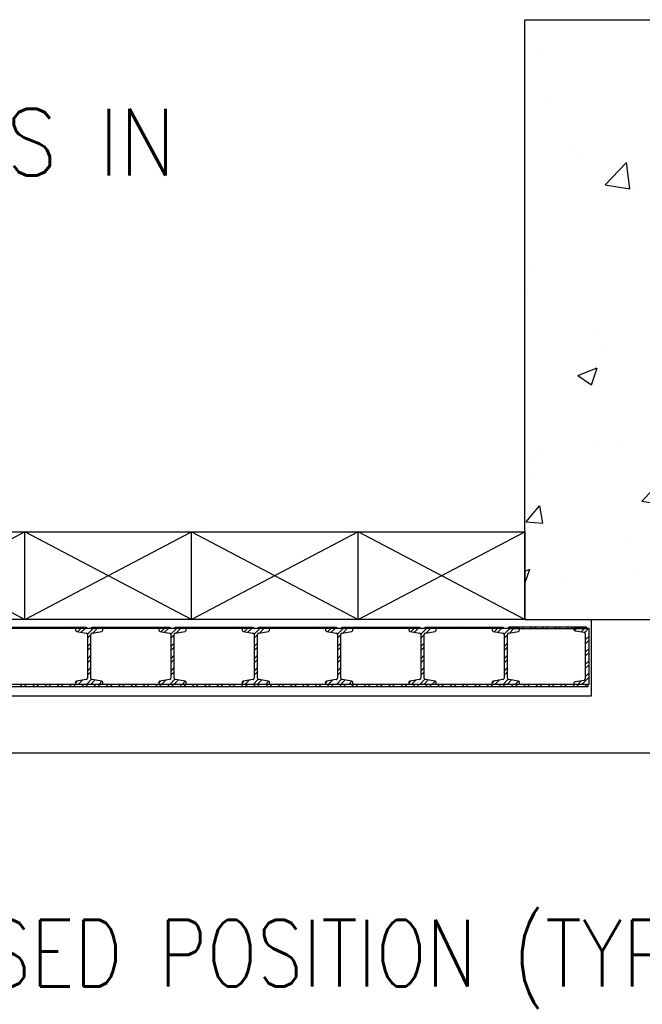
# Model space of a CAD drawing. Header units: inches. Extents: x -9715 to 32893, y -15613 to -1138.
# Tile 31 of 256: x 8262 to 8374, y -11989 to -11811. Entities that reach past the tile are written whole.
import ezdxf

# ---------------------------------------------------------------- set-up
doc = ezdxf.new("R2010")
doc.units = ezdxf.units.IN
doc.header["$MEASUREMENT"] = 0
doc.layers.get('0').update_dxf_attribs({"color": 252})
for name, color, linetype in [('DOOR', 1, 'Continuous'), ('HATCH', 1, 'Continuous'), ('S-ANNO-TEXT', 2, 'Continuous'), ('S1', 2, 'Continuous'), ('S2', 7, 'Continuous'), ('S6', 1, 'Continuous')]:
    doc.layers.add(name, color=color, linetype=linetype)
doc.styles.add('125', font='romans.shx', dxfattribs={"width": 0.8, "height": 2})

# ---------------------------------------------------------------- blocks, each defined once
blk = doc.blocks.new('X2')
at = {"layer": 'HATCH', "color": 1}
for p, q in [((0, 0), (30, -15.75)), ((30, 0), (0, -15.75)), ((60, -15.75), (30, 0)), ((30, -15.75), (60, 0)), ((60, 0), (90, -15.75)), ((90, 0), (60, -15.75)), ((120, -15.75), (90, 0)), ((90, -15.75), (120, 0)), ((120, 0), (150, -15.75)), ((150, 0), (120, -15.75)), ((180, -15.75), (150, 0)), ((150, -15.75), (180, 0)), ((180, 0), (210, -15.75)), ((210, 0), (180, -15.75)), ((240, -15.75), (210, 0)), ((210, -15.75), (240, 0)), ((240, 0), (270, -15.75)), ((270, 0), (240, -15.75)), ((300, -15.75), (270, 0)), ((270, -15.75), (300, 0))]:
    blk.add_line(p, q, dxfattribs=at)
blk = doc.blocks.new('*X155')
at = {"color": 0}
for p, q in [((1823.49, 923.64), (1823.49, 923.64)), ((1824.28, 914.99), (1824.28, 914.99)), ((1829.27, 906.42), (1829.27, 906.42)), ((1830.86, 906.31), (1830.86, 906.31)), ((1835.19, 900.41), (1839.08, 904.47)), ((1839.64, 899.72), (1839.08, 904.47)), ((1835.19, 900.41), (1839.63, 899.72)), ((1841.41, 899.6), (1841.41, 899.6)), ((1822.21, 885.16), (1822.21, 885.16)), ((1820.92, 880.9), (1820.92, 880.9)), ((1834.19, 874.18), (1834.19, 874.18)), ((1834.54, 871.13), (1834.54, 871.13)), ((1830.3, 866.1), (1833.8, 867.45)), ((1832.78, 864.42), (1833.8, 867.45)), ((1830.3, 866.1), (1832.78, 864.43)), ((1833.9, 853.06), (1833.9, 853.06)), ((1837.87, 854.22), (1837.87, 854.22)), ((1821.39, 851.41), (1821.39, 851.41)), ((1824.13, 851.68), (1824.13, 851.68)), ((1821.72, 848.63), (1821.72, 848.63)), ((1841.73, 846.98), (1841.73, 846.98)), ((1841.82, 843.43), (1845.71, 847.49)), ((1821.01, 839.75), (1823.42, 842.63)), ((1824, 839.49), (1823.43, 842.62)), ((1841.82, 843.43), (1846.26, 842.74)), ((1821.01, 839.75), (1824, 839.49)), ((1839.69, 835.83), (1839.69, 835.83)), ((1820.78, 830.86), (1821.63, 831.19)), ((1820.78, 828.64), (1821.63, 831.19)), ((1841.12, 830.33), (1841.12, 830.33)), ((1827.92, 828.8), (1827.92, 828.8))]:
    blk.add_line(p, q, dxfattribs=at)
blk = doc.blocks.new('DOOR')
at = {"layer": 'DOOR'}
for p, q in [((213.5, 5.25), (227.5, 5.25)), ((227.5, 5), (213.5, 5)), ((215.9, 5), (215.65, 5.25)), ((217.38, 5), (217.13, 5.25)), ((218.11, 5), (217.86, 5.25)), ((219.59, 5), (219.34, 5.25)), ((220.32, 5), (220.07, 5.25)), ((221.8, 5), (221.55, 5.25)), ((222.53, 5), (222.28, 5.25)), ((224.01, 5), (223.76, 5.25)), ((224.74, 5), (224.49, 5.25)), ((225.95, 4.43), (226.52, 5)), ((226.22, 5), (225.97, 5.25)), ((226.57, 4.32), (227.25, 5)), ((226.95, 5), (226.7, 5.25)), ((227.5, 5.25), (227.5, 5)), ((227.68, 3.96), (228.72, 5)), ((227.69, 3.23), (228.31, 3.85)), ((228.5, 5.25), (242.5, 5.25)), ((228.5, 5), (228.5, 5.25)), ((228.69, 5), (228.5, 5.19)), ((242.5, 5), (228.5, 5)), ((228.65, 4.18), (229.46, 5)), ((230.17, 5), (229.92, 5.25)), ((230.9, 5), (230.65, 5.25)), ((232.38, 5), (232.13, 5.25)), ((233.11, 5), (232.86, 5.25)), ((234.59, 5), (234.34, 5.25)), ((235.32, 5), (235.07, 5.25)), ((236.8, 5), (236.55, 5.25)), ((237.53, 5), (237.28, 5.25)), ((239.01, 5), (238.76, 5.25)), ((239.74, 5), (239.49, 5.25)), ((240.95, 4.43), (241.52, 5)), ((241.22, 5), (240.97, 5.25)), ((241.57, 4.32), (242.25, 5)), ((241.95, 5), (241.7, 5.25)), ((242.5, 5.25), (242.5, 5)), ((242.68, 3.96), (243.72, 5)), ((242.69, 3.23), (243.31, 3.85)), ((243.5, 5.25), (257.5, 5.25)), ((243.5, 5), (243.5, 5.25)), ((243.69, 5), (243.5, 5.19)), ((257.5, 5), (243.5, 5)), ((243.65, 4.18), (244.46, 5)), ((245.17, 5), (244.92, 5.25)), ((245.9, 5), (245.65, 5.25)), ((247.38, 5), (247.13, 5.25)), ((248.11, 5), (247.86, 5.25)), ((249.59, 5), (249.34, 5.25)), ((250.32, 5), (250.07, 5.25)), ((251.8, 5), (251.55, 5.25)), ((252.53, 5), (252.28, 5.25)), ((254.01, 5), (253.76, 5.25)), ((254.74, 5), (254.49, 5.25)), ((255.95, 4.43), (256.52, 5)), ((256.22, 5), (255.97, 5.25)), ((256.57, 4.32), (257.25, 5)), ((256.95, 5), (256.7, 5.25)), ((257.5, 5.25), (257.5, 5)), ((257.68, 3.96), (258.72, 5)), ((257.69, 3.23), (258.31, 3.85)), ((258.5, 5.25), (272.5, 5.25)), ((258.5, 5), (258.5, 5.25)), ((258.69, 5), (258.5, 5.19)), ((272.5, 5), (258.5, 5)), ((258.65, 4.18), (259.46, 5)), ((260.17, 5), (259.92, 5.25)), ((260.9, 5), (260.65, 5.25)), ((262.38, 5), (262.13, 5.25)), ((263.11, 5), (262.86, 5.25)), ((264.59, 5), (264.34, 5.25)), ((265.32, 5), (265.07, 5.25)), ((266.8, 5), (266.55, 5.25)), ((267.53, 5), (267.28, 5.25)), ((269.01, 5), (268.76, 5.25)), ((269.74, 5), (269.49, 5.25)), ((270.95, 4.43), (271.52, 5)), ((271.22, 5), (270.97, 5.25)), ((271.57, 4.32), (272.25, 5)), ((271.95, 5), (271.7, 5.25)), ((272.5, 5.25), (272.5, 5)), ((272.68, 3.96), (273.72, 5)), ((272.69, 3.23), (273.31, 3.85)), ((273.5, 5.25), (287.5, 5.25)), ((273.5, 5), (273.5, 5.25)), ((273.69, 5), (273.5, 5.19)), ((287.5, 5), (273.5, 5)), ((273.65, 4.18), (274.46, 5)), ((275.17, 5), (274.92, 5.25)), ((275.9, 5), (275.65, 5.25)), ((277.38, 5), (277.13, 5.25)), ((278.11, 5), (277.86, 5.25)), ((279.59, 5), (279.34, 5.25)), ((280.32, 5), (280.07, 5.25)), ((281.8, 5), (281.55, 5.25)), ((282.53, 5), (282.28, 5.25)), ((284.01, 5), (283.76, 5.25)), ((284.74, 5), (284.49, 5.25)), ((285.95, 4.43), (286.52, 5)), ((286.22, 5), (285.97, 5.25)), ((286.57, 4.32), (287.25, 5)), ((286.95, 5), (286.7, 5.25)), ((287.5, 5.25), (287.5, 5)), ((287.68, 3.96), (288.72, 5)), ((287.69, 3.23), (288.31, 3.85)), ((288.5, 5.25), (302.5, 5.25)), ((288.5, 5), (288.5, 5.25)), ((302.5, 5), (288.5, 5)), ((288.65, 4.18), (289.46, 5)), ((291.44, 5), (291.24, 5.19)), ((292.91, 5), (292.66, 5.25)), ((293.65, 5), (293.4, 5.25)), ((295.12, 5), (294.87, 5.25)), ((295.86, 5), (295.61, 5.25)), ((297.33, 5), (297.08, 5.25)), ((298.07, 5), (297.82, 5.25)), ((299.54, 5), (299.29, 5.25)), ((300.28, 5), (300.03, 5.25)), ((300.95, 4.43), (301.52, 5)), ((301.75, 5), (301.5, 5.25)), ((301.57, 4.32), (302.25, 5)), ((302.49, 5), (302.24, 5.25)), ((302.5, 5.25), (302.5, 5)), ((302.68, 3.96), (303.72, 5)), ((302.69, 3.23), (303.31, 3.85)), ((317.5, 5.25), (303.5, 5.25)), ((303.5, 5.25), (303.5, 5)), ((303.5, 5), (317.5, 5)), ((303.65, 4.18), (304.46, 5)), ((303.96, 5), (303.71, 5.25)), ((303.96, 5), (303.71, 5.25)), ((304.7, 5), (304.45, 5.25)), ((305.43, 5), (305.18, 5.25)), ((306.17, 5), (305.92, 5.25)), ((307.64, 5), (307.39, 5.25)), ((308.38, 5), (308.13, 5.25)), ((309.85, 5), (309.6, 5.25)), ((310.59, 5), (310.34, 5.25)), ((312.06, 5), (311.81, 5.25)), ((312.8, 5), (312.55, 5.25)), ((314.27, 5), (314.02, 5.25)), ((315.01, 5), (314.76, 5.25)), ((318, 5), (315.26, 5)), ((315.26, 5), (315.26, 4.84)), ((315.35, 4.65), (315.7, 5)), ((315.48, 4.6), (317.1, 4.34)), ((316.48, 5), (316.23, 5.25)), ((316.59, 4.42), (317.17, 5)), ((317.22, 5), (316.97, 5.25)), ((317.21, 4.3), (317.91, 5)), ((317.31, 4.09), (317.31, -4)), ((317.31, 2.93), (318, 3.62)), ((317.5, 5), (317.5, 5.25)), ((318, -5), (318, 5)), ((227.69, 1.75), (228.31, 2.38)), ((242.69, 1.75), (243.31, 2.38)), ((257.69, 1.75), (258.31, 2.38)), ((272.69, 1.75), (273.31, 2.38)), ((287.69, 1.75), (288.31, 2.38)), ((302.69, 1.75), (303.31, 2.38)), ((317.31, 2.2), (318, 2.88)), ((227.69, 1.02), (228.31, 1.64)), ((227.69, -0.46), (228.31, 0.17)), ((242.69, 1.02), (243.31, 1.64)), ((242.69, -0.46), (243.31, 0.17)), ((257.69, 1.02), (258.31, 1.64)), ((257.69, -0.46), (258.31, 0.17)), ((272.69, 1.02), (273.31, 1.64)), ((272.69, -0.46), (273.31, 0.17)), ((287.69, 1.02), (288.31, 1.64)), ((287.69, -0.46), (288.31, 0.17)), ((302.69, 1.02), (303.31, 1.64)), ((302.69, -0.46), (303.31, 0.17)), ((317.31, 0.72), (318, 1.41)), ((317.31, -0.01), (318, 0.67)), ((227.69, -1.19), (228.31, -0.57)), ((242.69, -1.19), (243.31, -0.57)), ((257.69, -1.19), (258.31, -0.57)), ((272.69, -1.19), (273.31, -0.57)), ((287.69, -1.19), (288.31, -0.57)), ((302.69, -1.19), (303.31, -0.57)), ((317.31, -1.49), (318, -0.8)), ((317.31, -2.22), (318, -1.54)), ((227.69, -2.67), (228.31, -2.04)), ((227.69, -3.4), (228.31, -2.78)), ((242.69, -2.67), (243.31, -2.04)), ((242.69, -3.4), (243.31, -2.78)), ((257.69, -2.67), (258.31, -2.04)), ((257.69, -3.4), (258.31, -2.78)), ((272.69, -2.67), (273.31, -2.04)), ((272.69, -3.4), (273.31, -2.78)), ((287.69, -2.67), (288.31, -2.04)), ((287.69, -3.4), (288.31, -2.78)), ((302.69, -2.67), (303.31, -2.04)), ((302.69, -3.4), (303.31, -2.78)), ((317.31, -3.7), (318, -3.01)), ((0.25, -5), (315.26, -5)), ((215.52, -5.5), (216.02, -5)), ((216.26, -5.5), (216.76, -5)), ((217.73, -5.5), (218.23, -5)), ((218.47, -5.5), (218.97, -5)), ((219.94, -5.5), (220.44, -5)), ((220.67, -5.5), (221.17, -5)), ((222.15, -5.5), (222.65, -5)), ((222.88, -5.5), (223.38, -5)), ((224.36, -5.5), (224.86, -5)), ((225.09, -5.5), (225.59, -5)), ((225.53, -4.83), (225.91, -4.44)), ((226.09, -5), (226.81, -4.28)), ((226.57, -5.5), (227.07, -5)), ((227.3, -5.5), (227.8, -5)), ((227.56, -5), (228.43, -4.13)), ((228.3, -5), (229.05, -4.26)), ((228.78, -5.5), (229.28, -5)), ((229.51, -5.5), (230.01, -5)), ((229.77, -5), (230.29, -4.48)), ((230.99, -5.5), (231.49, -5)), ((231.72, -5.5), (232.22, -5)), ((233.2, -5.5), (233.7, -5)), ((233.93, -5.5), (234.43, -5)), ((235.41, -5.5), (235.91, -5)), ((236.14, -5.5), (236.64, -5)), ((237.62, -5.5), (238.12, -5)), ((238.35, -5.5), (238.85, -5)), ((239.83, -5.5), (240.33, -5)), ((240.53, -4.83), (240.91, -4.44)), ((240.56, -5.5), (241.06, -5)), ((241.09, -5), (241.81, -4.28)), ((242.04, -5.5), (242.54, -5)), ((242.56, -5), (243.43, -4.13)), ((242.77, -5.5), (243.27, -5)), ((243.3, -5), (244.05, -4.26)), ((244.24, -5.5), (244.74, -5)), ((244.77, -5), (245.29, -4.48)), ((244.98, -5.5), (245.48, -5)), ((246.45, -5.5), (246.95, -5)), ((247.19, -5.5), (247.69, -5)), ((248.66, -5.5), (249.16, -5)), ((249.4, -5.5), (249.9, -5)), ((250.87, -5.5), (251.37, -5)), ((251.61, -5.5), (252.11, -5)), ((253.08, -5.5), (253.58, -5)), ((253.82, -5.5), (254.32, -5)), ((255.29, -5.5), (255.79, -5)), ((255.53, -4.83), (255.91, -4.44)), ((256.03, -5.5), (256.53, -5)), ((256.09, -5), (256.81, -4.28)), ((257.5, -5.5), (258, -5)), ((257.56, -5), (258.43, -4.13)), ((258.24, -5.5), (258.74, -5)), ((258.3, -5), (259.05, -4.26)), ((259.71, -5.5), (260.21, -5)), ((259.77, -5), (260.29, -4.48)), ((260.45, -5.5), (260.95, -5)), ((261.92, -5.5), (262.42, -5)), ((262.66, -5.5), (263.16, -5)), ((264.13, -5.5), (264.63, -5)), ((264.87, -5.5), (265.37, -5)), ((266.34, -5.5), (266.84, -5)), ((267.08, -5.5), (267.58, -5)), ((268.55, -5.5), (269.05, -5)), ((269.29, -5.5), (269.79, -5)), ((270.53, -4.83), (270.91, -4.44)), ((270.76, -5.5), (271.26, -5)), ((271.09, -5), (271.81, -4.28)), ((271.5, -5.5), (272, -5)), ((272.56, -5), (273.43, -4.13)), ((272.97, -5.5), (273.47, -5)), ((273.3, -5), (274.05, -4.26)), ((273.71, -5.5), (274.21, -5)), ((274.77, -5), (275.29, -4.48)), ((275.18, -5.5), (275.68, -5)), ((275.92, -5.5), (276.42, -5)), ((277.39, -5.5), (277.89, -5)), ((278.13, -5.5), (278.63, -5)), ((279.6, -5.5), (280.1, -5)), ((280.34, -5.5), (280.84, -5)), ((281.81, -5.5), (282.31, -5)), ((282.55, -5.5), (283.05, -5)), ((284.02, -5.5), (284.52, -5)), ((284.76, -5.5), (285.26, -5)), ((285.53, -4.83), (285.91, -4.44)), ((286.09, -5), (286.81, -4.28)), ((286.23, -5.5), (286.73, -5)), ((286.97, -5.5), (287.47, -5)), ((287.56, -5), (288.43, -4.13)), ((288.3, -5), (289.05, -4.26)), ((288.44, -5.5), (288.94, -5)), ((289.18, -5.5), (289.68, -5)), ((289.77, -5), (290.29, -4.48)), ((290.65, -5.5), (291.15, -5)), ((291.39, -5.5), (291.89, -5)), ((292.86, -5.5), (293.36, -5)), ((293.6, -5.5), (294.1, -5)), ((295.07, -5.5), (295.57, -5)), ((295.8, -5.5), (296.3, -5)), ((297.28, -5.5), (297.78, -5)), ((298.01, -5.5), (298.51, -5)), ((299.49, -5.5), (299.99, -5)), ((300.22, -5.5), (300.72, -5)), ((300.53, -4.83), (300.91, -4.44)), ((301.09, -5), (301.81, -4.28)), ((301.7, -5.5), (302.2, -5)), ((302.43, -5.5), (302.93, -5)), ((302.56, -5), (303.43, -4.13)), ((303.3, -5), (304.05, -4.26)), ((303.91, -5.5), (304.41, -5)), ((304.64, -5.5), (305.14, -5)), ((304.77, -5), (305.29, -4.48)), ((306.12, -5.5), (306.62, -5)), ((306.85, -5.5), (307.35, -5)), ((308.33, -5.5), (308.83, -5)), ((309.06, -5.5), (309.56, -5)), ((310.54, -5.5), (311.04, -5)), ((311.27, -5.5), (311.77, -5)), ((312.75, -5.5), (313.25, -5)), ((313.48, -5.5), (313.98, -5)), ((314.96, -5.5), (315.46, -5)), ((315.26, -4.84), (315.26, -5)), ((315.26, -5), (318, -5)), ((317.1, -4.34), (315.48, -4.6)), ((315.69, -5.5), (316.19, -5)), ((316.01, -5), (316.59, -4.42)), ((316.75, -5), (318, -3.75)), ((317.17, -5.5), (317.67, -5)), ((317.31, -4), (317.31, -4.09)), ((317.75, -5), (317.75, -5.5)), ((317.75, -5.5), (0.25, -5.5))]:
    blk.add_line(p, q, dxfattribs=at)
at = {"layer": 'DOOR', "linetype": 'Continuous'}
for p, q in [((230.47, 5), (225.53, 5)), ((225.53, 5), (225.53, 4.72)), ((225.73, 4.47), (227.48, 4.16)), ((227.69, 3.92), (227.69, -3.92)), ((228.31, -3.92), (228.31, 3.92)), ((228.52, 4.16), (230.27, 4.47)), ((230.47, 4.72), (230.47, 5)), ((245.47, 5), (240.53, 5)), ((240.53, 5), (240.53, 4.72)), ((240.73, 4.47), (242.48, 4.16)), ((242.69, 3.92), (242.69, -3.92)), ((243.31, -3.92), (243.31, 3.92)), ((243.52, 4.16), (245.27, 4.47)), ((245.47, 4.72), (245.47, 5)), ((260.47, 5), (255.53, 5)), ((255.53, 5), (255.53, 4.72)), ((255.73, 4.47), (257.48, 4.16)), ((257.69, 3.92), (257.69, -3.92)), ((258.31, -3.92), (258.31, 3.92)), ((258.52, 4.16), (260.27, 4.47)), ((260.47, 4.72), (260.47, 5)), ((275.47, 5), (270.53, 5)), ((270.53, 5), (270.53, 4.72)), ((270.73, 4.47), (272.48, 4.16)), ((272.69, 3.92), (272.69, -3.92)), ((273.31, -3.92), (273.31, 3.92)), ((273.52, 4.16), (275.27, 4.47)), ((275.47, 4.72), (275.47, 5)), ((290.47, 5), (285.53, 5)), ((285.53, 5), (285.53, 4.72)), ((285.73, 4.47), (287.48, 4.16)), ((287.69, 3.92), (287.69, -3.92)), ((288.31, -3.92), (288.31, 3.92)), ((288.52, 4.16), (290.27, 4.47)), ((290.47, 4.72), (290.47, 5)), ((305.47, 5), (300.53, 5)), ((300.53, 5), (300.53, 4.72)), ((300.73, 4.47), (302.48, 4.16)), ((302.69, 3.92), (302.69, -3.92)), ((303.31, -3.92), (303.31, 3.92)), ((303.52, 4.16), (305.27, 4.47)), ((305.47, 4.72), (305.47, 5)), ((225.53, -4.72), (225.53, -5)), ((225.53, -5), (230.47, -5)), ((227.48, -4.16), (225.73, -4.47)), ((230.27, -4.47), (228.52, -4.16)), ((230.47, -5), (230.47, -4.72)), ((240.53, -4.72), (240.53, -5)), ((240.53, -5), (245.47, -5)), ((242.48, -4.16), (240.73, -4.47)), ((245.27, -4.47), (243.52, -4.16)), ((245.47, -5), (245.47, -4.72)), ((255.53, -4.72), (255.53, -5)), ((255.53, -5), (260.47, -5)), ((257.48, -4.16), (255.73, -4.47)), ((260.27, -4.47), (258.52, -4.16)), ((260.47, -5), (260.47, -4.72)), ((270.53, -4.72), (270.53, -5)), ((270.53, -5), (275.47, -5)), ((272.48, -4.16), (270.73, -4.47)), ((275.27, -4.47), (273.52, -4.16)), ((275.47, -5), (275.47, -4.72)), ((285.53, -4.72), (285.53, -5)), ((285.53, -5), (290.47, -5)), ((287.48, -4.16), (285.73, -4.47)), ((290.27, -4.47), (288.52, -4.16)), ((290.47, -5), (290.47, -4.72)), ((300.53, -4.72), (300.53, -5)), ((300.53, -5), (305.47, -5)), ((302.48, -4.16), (300.73, -4.47)), ((305.27, -4.47), (303.52, -4.16)), ((305.47, -5), (305.47, -4.72))]:
    blk.add_line(p, q, dxfattribs=at)
for centre, start, end in [((225.78, 4.72), 180, 259.9171), ((227.44, 3.92), 0, 79.9171), ((228.56, 3.92), 100.0829, 180), ((230.22, 4.72), 280.0829, 360), ((240.78, 4.72), 180, 259.9171), ((242.44, 3.92), 0, 79.9171), ((243.56, 3.92), 100.0829, 180), ((245.22, 4.72), 280.0829, 360), ((255.78, 4.72), 180, 259.9171), ((257.44, 3.92), 0, 79.9171), ((258.56, 3.92), 100.0829, 180), ((260.22, 4.72), 280.0829, 360), ((270.78, 4.72), 180, 259.9171), ((272.44, 3.92), 0, 79.9171), ((273.56, 3.92), 100.0829, 180), ((275.22, 4.72), 280.0829, 360), ((285.78, 4.72), 180, 259.9171), ((287.44, 3.92), 0, 79.9171), ((288.56, 3.92), 100.0829, 180), ((290.22, 4.72), 280.0829, 360), ((300.78, 4.72), 180, 259.9171), ((302.44, 3.92), 0, 79.9171), ((303.56, 3.92), 100.0829, 180), ((305.22, 4.72), 280.0829, 360), ((225.78, -4.72), 100.0829, 180), ((227.44, -3.92), 280.0829, 0), ((228.56, -3.92), 180, 259.9171), ((230.22, -4.72), 0, 79.9171), ((240.78, -4.72), 100.0829, 180), ((242.44, -3.92), 280.0829, 0), ((243.56, -3.92), 180, 259.9171), ((245.22, -4.72), 0, 79.9171), ((255.78, -4.72), 100.0829, 180), ((257.44, -3.92), 280.0829, 0), ((258.56, -3.92), 180, 259.9171), ((260.22, -4.72), 0, 79.9171), ((270.78, -4.72), 100.0829, 180), ((272.44, -3.92), 280.0829, 0), ((273.56, -3.92), 180, 259.9171), ((275.22, -4.72), 0, 79.9171), ((285.78, -4.72), 100.0829, 180), ((287.44, -3.92), 280.0829, 0), ((288.56, -3.92), 180, 259.9171), ((290.22, -4.72), 0, 79.9171), ((300.78, -4.72), 100.0829, 180), ((302.44, -3.92), 280.0829, 0), ((303.56, -3.92), 180, 259.9171), ((305.22, -4.72), 0, 79.9171)]:
    blk.add_arc(centre, 0.25, start, end, dxfattribs=at)
at = {"layer": 'DOOR'}
for centre, start, end in [((315.51, 4.84), 180, 262.4697), ((317.06, 4.09), 0, 82.4697), ((315.51, -4.84), 97.5303, 180), ((317.06, -4.09), 277.5303, 360)]:
    blk.add_arc(centre, 0.25, start, end, dxfattribs=at)

msp = doc.modelspace()

# ---------------------------------------------------------------- linework, layer by layer
at = {"layer": 'S1', "color": 3}
for p, q in [((8352.86525, -11919.2683), (8352.86525, -11811.2683)), ((8352.86525, -11811.2683), (8436.86525, -11811.2683)), ((8352.86525, -11919.2683), (8424.86525, -11919.2683))]:
    msp.add_line(p, q, dxfattribs=at)
at = {"layer": 'S1', "color": 2}
for p, q in [((8364.86525, -11933.0183), (8364.86525, -11919.2683)), ((8043.86525, -11933.0183), (8364.86525, -11933.0183)), ((7584.86525, -11943.2683), (8436.86525, -11943.2683))]:
    msp.add_line(p, q, dxfattribs=at)
at = {"layer": 'S2', "color": 4}
for p, q in [((8262.86525, -11919.2683), (8262.86525, -11903.5183)), ((8292.86525, -11919.2683), (8292.86525, -11903.5183)), ((8322.86525, -11919.2683), (8322.86525, -11903.5183))]:
    msp.add_line(p, q, dxfattribs=at)
msp.add_lwpolyline([(8352.86525, -11919.2683), (8052.86525, -11919.2683), (8052.86525, -11903.5183), (8352.86525, -11903.5183)], close=True, dxfattribs=at)

# ---------------------------------------------------------------- block references
at = {"layer": 'DOOR'}
msp.add_blockref('DOOR', (8046.41704, -11925.89715), dxfattribs=at)
at = {"layer": 'S2', "color": 1}
msp.add_blockref('X2', (8052.86525, -11903.5183), dxfattribs=at)
at = {"layer": 'S6', "color": 1}
msp.add_blockref('*X155', (6532.08691, -12741.43046), dxfattribs=at)

# ---------------------------------------------------------------- texts
at = {"layer": 'S-ANNO-TEXT', "ltscale": 20, "style": '125', "width": 0.9}
msp.add_text('TRENCH COVERS IN', height=12.0000005, dxfattribs=at).set_placement((8149.28323, -11839.32155))
at = {"layer": 'S-ANNO-TEXT', "insert": (8170.12123, -11973.36823), "char_height": 12.0000005, "width": 265.2620347, "attachment_point": 1, "style": '125'}
msp.add_mtext('DOOR IN CLOSED POSITION (TYP)', dxfattribs=at)

doc.saveas('drawing.dxf')
